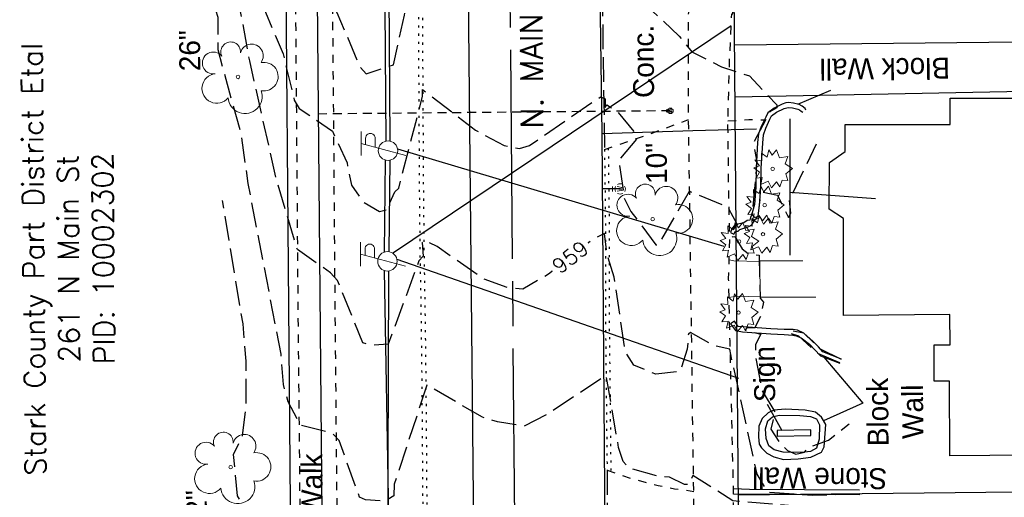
# Model space of a CAD drawing. Extents: x 2300122 to 2305194, y 360020 to 364238.
# Tile 47 of 93: x 2301736 to 2301868, y 361660 to 361724. Entities that reach past the tile are written whole.
import ezdxf
from ezdxf.enums import TextEntityAlignment as Align

# ---------------------------------------------------------------- set-up
doc = ezdxf.new("R2010")
doc.units = 0
doc.header["$LTSCALE"] = 20
doc.header["$MEASUREMENT"] = 0
doc.set_wipeout_variables(frame=1)
for name, pattern in [('2', [0.1, 0.06, -0.04]), ('CL', [2, 0.3, -0.15, 1.4, -0.15]), ('fenceex', [0]), ('gasex', [0]), ('OhDOT_USTN1', [0.055, 0.014, -0.041]), ('OhDOT_USTN3', [0.22, 0.165, -0.055]), ('OhDOT_USTN5', [0.11, 0.055, -0.055]), ('ohelecex', [0]), ('ohteleex', [0]), ('rowex', [0]), ('sanex', [0]), ('waterex', [0])]:
    doc.linetypes.add(name, pattern=pattern)
for name, color, linetype in [('BD_X_Building', 231, 'Continuous'), ('CM_X_Wall', 254, 'Continuous'), ('DT_X_Contour_Major', 132, 'OhDOT_USTN3'), ('DT_X_Contour_Minor', 136, 'OhDOT_USTN3'), ('DT_X_Contour_Text', 7, 'Continuous'), ('DV_X_Property_Line', 7, 'Continuous'), ('PV_X_Curb', 120, 'OhDOT_USTN1'), ('PV_X_Driveway', 7, 'OhDOT_USTN5'), ('PV_X_EOP', 7, 'OhDOT_USTN3'), ('PV_X_Text', 7, 'Continuous'), ('PV_X_Walk', 120, 'OhDOT_USTN5'), ('RD_X_Fence', 230, 'fenceex'), ('RD_X_Text', 7, 'Continuous'), ('RW_X_CL', 6, 'CL'), ('RW_X_Fee_RW', 6, 'rowex'), ('RW_X_Text', 7, 'Continuous'), ('SN_X_Private', 40, 'Continuous'), ('SN_X_Text', 7, 'Continuous'), ('SV_X_Text_Name', 7, 'Continuous'), ('TX_X_20', 7, 'Continuous'), ('UT_X_Electric_Cells', 1, 'Continuous'), ('UT_X_Gas', 2, 'gasex'), ('UT_X_Gas_Cells', 2, 'Continuous'), ('UT_X_Gas_Service_Line', 2, '2'), ('UT_X_Overhead_Electric', 1, 'ohelecex'), ('UT_X_Overhead_Telecom', 30, 'ohteleex'), ('UT_X_Sanitary_Line', 3, 'sanex'), ('UT_X_Water', 133, 'waterex'), ('UT_X_Water_Cells', 133, 'Continuous'), ('VG_X_Cells', 3, 'Continuous'), ('VG_X_Text', 7, 'Continuous')]:
    doc.layers.add(name, color=color, linetype=linetype)
doc.layers.add('SSTN', color=7, linetype='Continuous', lineweight=0)
doc.styles.add('Simplex Normal (0.14)', font='Simplex.shx')
doc.styles.add('Straight Normal (0.14) Font 30', font='font30.shx', dxfattribs={"height": 0.14})
doc.styles.add('Straight-Normal', font='font30.shx', dxfattribs={"height": 0.14})

# ---------------------------------------------------------------- blocks, each defined once
blk = doc.blocks.new('TREE')
at = {"layer": 'VG_X_Cells', "color": 3, "linetype": 'Continuous', "lineweight": 0}
blk.add_circle((0, 0), 0.012, dxfattribs=at)
for centre, radius, start, end in [((-0.0492, 0.1684), 0.0658, 354.0047, 205.97412), ((0.0913, 0.1415), 0.0776, 323.82996, 165.0376), ((-0.1655, 0.0932), 0.0735, 39.06254, 279.54124), ((0.173, 0.0018), 0.0957, 259.14531, 101.45961), ((-0.1427, -0.0774), 0.0987, 96.17219, 320.57371), ((0.0473, -0.1303), 0.1142, 184.94757, 19.45715)]:
    blk.add_arc(centre, radius, start, end, dxfattribs=at)
blk = doc.blocks.new('SHRUB')
at = {"layer": 'VG_X_Cells', "color": 3, "linetype": 'Continuous', "lineweight": 0, "flags": 128}
blk.add_lwpolyline([(-0.0042, 0.0905), (0.026, 0.1273), (0.0467, 0.0746), (0.1013, 0.0836), (0.0844, 0.033), (0.1317, 0.0032), (0.0888, -0.0335), (0.1013, -0.0792), (0.0637, -0.0757), (0.0474, -0.1214), (0.026, -0.0868), (-0.0079, -0.1277), (-0.0293, -0.0833), (-0.0803, -0.1048), (-0.0707, -0.0578), (-0.1113, -0.0619), (-0.0877, -0.0224), (-0.1261, 0.006), (-0.0892, 0.0192), (-0.1195, 0.0593), (-0.0729, 0.0538), (-0.0744, 0.1057), (-0.0367, 0.0773), (-0.0264, 0.1266), (-0.0042, 0.0905)], dxfattribs=at)
at = {"layer": 'VG_X_Cells', "color": 3, "linetype": 'Continuous', "lineweight": 0}
blk.add_circle((0, 0), 0.0115, dxfattribs=at)
blk = doc.blocks.new('WGV')
at = {"layer": 'Defpoints', "color": 133, "linetype": 'Continuous', "lineweight": 30}
blk.add_point((0, 0), dxfattribs=at)
at = {"layer": 'UT_X_Water_Cells', "color": 133, "linetype": 'Continuous', "lineweight": 0}
for p, q in [((0, 0.07), (0, 0.134)), ((0.032, 0.102), (-0.032, 0.102))]:
    blk.add_line(p, q, dxfattribs=at)
at = {"layer": 'UT_X_Water_Cells', "color": 133, "linetype": 'Continuous', "lineweight": 0, "flags": 128}
blk.add_lwpolyline([(-0.032, 0.041), (-0.016, -0.045), (0, 0.041), (0.016, -0.045), (0.032, 0.041)], dxfattribs=at)
at = {"layer": 'UT_X_Water_Cells', "color": 133, "linetype": 'Continuous', "lineweight": 0, "extrusion": (0, 0, -1)}
blk.add_arc((0, 0), 0.07, 330.0184, 29.9816, dxfattribs=at)
at = {"layer": 'UT_X_Water_Cells', "color": 133, "linetype": 'Continuous', "lineweight": 0}
for start, end in [(60.0184, 120.0157), (330.0184, 29.9816), (239.9843, 299.9816)]:
    blk.add_arc((0, 0), 0.07, start, end, dxfattribs=at)
blk = doc.blocks.new('GSS')
at = {"layer": 'Defpoints', "color": 2, "linetype": 'Continuous', "lineweight": 13}
blk.add_point((0, 0), dxfattribs=at)
at = {"layer": 'UT_X_Gas_Cells', "color": 2, "linetype": 'Continuous', "lineweight": 0}
for p, q in [((0.032, 0.106), (-0.032, 0.106)), ((0, 0.074), (0, 0.138))]:
    blk.add_line(p, q, dxfattribs=at)
at = {"layer": 'UT_X_Gas_Cells', "color": 2, "linetype": 'Continuous', "lineweight": 0, "flags": 128}
for points in [[(-0.059, 0.045), (-0.074, 0.03), (-0.074, -0.03), (-0.059, -0.045)], [(-0.013, 0.024), (-0.014, 0.027), (-0.015, 0.031), (-0.019, 0.034), (-0.023, 0.037), (-0.026, 0.039), (-0.029, 0.039), (-0.032, 0.04), (-0.04, 0.04), (-0.043, 0.039), (-0.045, 0.039), (-0.048, 0.037), (-0.053, 0.034), (-0.056, 0.029), (-0.058, 0.024), (-0.059, 0.017), (-0.06, 0.007), (-0.06, -0.006), (-0.06, -0.017), (-0.057, -0.025), (-0.053, -0.032), (-0.05, -0.035), (-0.046, -0.037), (-0.039, -0.04), (-0.032, -0.04), (-0.026, -0.039), (-0.023, -0.037), (-0.02, -0.036), (-0.018, -0.034), (-0.015, -0.03), (-0.013, -0.024), (-0.013, -0.009), (-0.026, -0.009)], [(0.045, 0.059), (0.03, 0.074), (-0.03, 0.074), (-0.045, 0.059)], [(0.057, 0.034), (0.056, 0.036), (0.054, 0.037), (0.048, 0.039), (0.041, 0.04), (0.036, 0.04), (0.034, 0.04), (0.026, 0.038), (0.019, 0.034), (0.015, 0.029), (0.014, 0.024), (0.014, 0.02), (0.015, 0.015), (0.02, 0.011), (0.054, -0.008), (0.058, -0.01), (0.059, -0.013), (0.06, -0.017), (0.06, -0.02), (0.06, -0.024), (0.059, -0.027), (0.058, -0.03), (0.056, -0.032), (0.055, -0.034), (0.053, -0.036), (0.051, -0.037), (0.049, -0.039), (0.047, -0.039), (0.041, -0.04), (0.032, -0.04), (0.027, -0.039), (0.019, -0.034), (0.014, -0.031)], [(0.059, -0.045), (0.074, -0.03), (0.074, 0.03), (0.059, 0.045)], [(-0.045, -0.059), (-0.03, -0.074), (0.03, -0.074), (0.045, -0.059)]]:
    blk.add_lwpolyline(points, dxfattribs=at)
blk = doc.blocks.new('ODOT Elec Tele Pole')
at = {"layer": 'UT_X_Electric_Cells', "linetype": 'Continuous', "lineweight": 13}
for p, q in [((0.0482, 0.18), (-0.0321, -0.12)), ((0.1282, 0.18), (-0.0318, 0.18)), ((0.0402, 0.15), (0.0827, 0.15)), ((0.0231, 0.0862), (0.0827, 0.0862))]:
    blk.add_line(p, q, dxfattribs=at)
at = {"layer": 'UT_X_Electric_Cells', "linetype": 'Continuous', "lineweight": 0}
blk.add_circle((0, 0), 0.065, dxfattribs=at)
at = {"layer": 'UT_X_Electric_Cells', "linetype": 'Continuous', "lineweight": 13, "extrusion": (0, 0, -1)}
blk.add_arc((-0.0833, 0.1181), 0.0319, 88.8767, 271.1233, dxfattribs=at)

msp = doc.modelspace()

# ---------------------------------------------------------------- linework, layer by layer
at = {"layer": 'BD_X_Building', "flags": 128}
msp.add_lwpolyline([(2301860.72, 361709.99), (2301860.72, 361713.51), (2301892.58, 361713.51), (2301892.78, 361696.92), (2301901.57, 361697.03), (2301901.73, 361683.51), (2301908.95, 361683.6), (2301909.09, 361666), (2301860.7, 361665.61), (2301860.62, 361675.62), (2301858.61, 361675.61), (2301858.57, 361680.47), (2301860.71, 361680.49), (2301860.67, 361684.53), (2301846.45, 361684.42), (2301846.44, 361697.39), (2301844.53, 361698.63), (2301844.59, 361704.87), (2301846.66, 361706.38), (2301846.66, 361709.99), (2301860.72, 361709.99)], close=True, dxfattribs=at)
at = {"layer": 'CM_X_Wall', "flags": 128}
for points in [[(2301841.38, 361711.9), (2301841.29, 361712.1), (2301840.91, 361712.45), (2301840.52, 361712.64), (2301839.74, 361712.82), (2301839.07, 361712.91), (2301838.74, 361712.88), (2301838.22, 361712.71), (2301837.14, 361712.15), (2301836.33, 361711.54), (2301836.05, 361710.97), (2301835.42, 361709.73), (2301835.08, 361708.74), (2301834.93, 361707.57), (2301834.74, 361704.16), (2301834.7, 361701.57), (2301834.52, 361699.26), (2301834.12, 361697.85), (2301833.97, 361697.52), (2301833.89, 361697.18), (2301833.56, 361697.14), (2301833.09, 361696.83), (2301832.31, 361696.65), (2301831.8, 361696.4), (2301831.47, 361696), (2301831.3, 361695.5), (2301831.77, 361695.28), (2301831.99, 361695.7), (2301832.33, 361695.7), (2301832.56, 361695.91), (2301833.36, 361696.2), (2301833.77, 361696.31), (2301834.16, 361696.55), (2301834.6, 361697.27), (2301835.03, 361697.68), (2301835.21, 361699.14), (2301835.38, 361701.54), (2301835.42, 361704.15), (2301835.62, 361707.49), (2301835.71, 361708.59), (2301836.03, 361709.49), (2301836.6, 361710.69), (2301836.79, 361711.15), (2301837.48, 361711.61), (2301838.48, 361712.13), (2301838.86, 361712.22), (2301839.03, 361712.26), (2301839.63, 361712.19), (2301840.31, 361712.03), (2301840.56, 361711.93), (2301840.78, 361711.74), (2301840.99, 361711.62)], [(2301846.16, 361678.56), (2301843.68, 361679.53), (2301843.08, 361680.22), (2301842.35, 361680.97), (2301841.14, 361682.03), (2301840.27, 361682.44), (2301839.7, 361682.54), (2301838.51, 361682.53), (2301836.73, 361682.62), (2301833.03, 361682.86), (2301832.35, 361682.93), (2301831.84, 361683.64), (2301831.33, 361683.27), (2301831.98, 361682.38), (2301832.92, 361682.22), (2301836.7, 361681.95), (2301838.48, 361681.85), (2301839.67, 361681.76), (2301840.1, 361681.68), (2301840.79, 361681.43), (2301841.91, 361680.55), (2301842.59, 361679.79), (2301843.36, 361678.99), (2301845.95, 361678.03)], [(2301848.65, 361660.37), (2301831.71, 361660.47), (2301831.71, 361661.05), (2301831.71, 361661.22), (2301833.85, 361661.14), (2301848.61, 361661.04)]]:
    msp.add_lwpolyline(points, dxfattribs=at)
for points in [[(2301835.46, 361666.67), (2301836.17, 361665.95), (2301837.12, 361665.47), (2301838.39, 361665.13), (2301840.39, 361665.19), (2301842.08, 361665.42), (2301843.5, 361666.09), (2301843.87, 361666.83), (2301844.08, 361669.8), (2301843.48, 361670.78), (2301842.71, 361671.47), (2301841.31, 361671.72), (2301838.65, 361671.84), (2301837.11, 361671.72), (2301836.35, 361671.35), (2301835.57, 361670.62), (2301835.12, 361669.57), (2301835.06, 361668.17), (2301835.14, 361667.18)], [(2301836.3, 361670.31), (2301836.93, 361670.81), (2301837.81, 361671.05), (2301840.59, 361671), (2301842.02, 361670.88), (2301842.83, 361670.58), (2301843.22, 361669.78), (2301843.18, 361667.86), (2301842.83, 361666.62), (2301842.02, 361666.2), (2301840.82, 361666.07), (2301838.36, 361666.09), (2301837.16, 361666.41), (2301836.46, 361666.94), (2301836.07, 361667.95), (2301836.02, 361669.23)]]:
    msp.add_lwpolyline(points, close=True, dxfattribs=at)
at = {"layer": 'DT_X_Contour_Major', "elevation": 960, "flags": 128}
msp.add_lwpolyline([(2301763.3, 361760.73), (2301765.86, 361748.68), (2301766.69, 361746.06), (2301768.15, 361728.54), (2301769.03, 361725.02), (2301771.38, 361719.45), (2301772.88, 361713.22), (2301773.56, 361712.13), (2301778, 361709.07), (2301779.95, 361704.83), (2301780.53, 361701.84), (2301782.16, 361699.58), (2301784.3, 361698.33), (2301785.26, 361698.57), (2301786.34, 361700.95), (2301786.87, 361701.47), (2301790.08, 361713.72), (2301790.04, 361714.67), (2301797.14, 361709.22), (2301801, 361707.18), (2301803.05, 361706.76), (2301804.41, 361707.16), (2301813.89, 361713.68), (2301814.51, 361713.43), (2301814.53, 361712.24), (2301814.75, 361712.61), (2301816.06, 361711.79), (2301818.41, 361709.01), (2301818.71, 361708.01), (2301816.32, 361705.15), (2301817.1, 361700.02), (2301817.98, 361698.34), (2301821.32, 361693.88), (2301821.66, 361693.85), (2301825.83, 361701.03), (2301830.9, 361698.99), (2301832.22, 361696.6), (2301831.32, 361695.5), (2301831.57, 361694.94), (2301831.87, 361694.98), (2301832.89, 361693.31), (2301833.68, 361692.68), (2301835.15, 361692.49), (2301835.28, 361686.73), (2301835.71, 361686.17), (2301835.35, 361684.28), (2301834.51, 361682.69), (2301833.52, 361682.76), (2301833.27, 361682.48), (2301835.39, 361681.88), (2301834.64, 361680.53), (2301834.73, 361678.41), (2301835.51, 361674.39), (2301837.29, 361671.48), (2301836.71, 361669.16), (2301837.94, 361667.27), (2301838.96, 361666.34), (2301840.05, 361665.85), (2301841.2, 361666.1), (2301841.79, 361666.78), (2301844.44, 361667.71), (2301847.22, 361669.9)], dxfattribs=at)
at = {"layer": 'DT_X_Contour_Minor', "flags": 128}
for points, elevation in [([(2301760.43, 361778.56), (2301764.79, 361766.99), (2301767.76, 361755.65), (2301770.37, 361738.32), (2301771.7, 361733.19), (2301773.35, 361729.66), (2301776.89, 361727.48), (2301778.59, 361724.97), (2301781.69, 361717.66), (2301782.52, 361716.75), (2301786.16, 361717.96), (2301787.63, 361724.62), (2301789.95, 361731.92), (2301790.1, 361733.3), (2301798.58, 361727.18), (2301802.15, 361725.85), (2301803.42, 361725.76), (2301805.23, 361726.48), (2301814.05, 361732.29), (2301814.33, 361729.58), (2301814.96, 361728.86), (2301819.71, 361726.23), (2301824.44, 361721.81), (2301826.11, 361719.71), (2301830.12, 361717.7), (2301833.86, 361716.48), (2301837.5, 361712.61), (2301837.52, 361712.19), (2301836.58, 361711.67), (2301834.37, 361707.46), (2301834.84, 361704.99), (2301834.22, 361697.87), (2301834.55, 361697.51), (2301835.01, 361697.68), (2301835.32, 361700.42), (2301835.66, 361700.93), (2301837.61, 361700.5), (2301839.08, 361697.5), (2301839.38, 361698.1), (2301839.22, 361699.88), (2301842.85, 361707.39)], 961), ([(2301848.61, 361660.5), (2301842.31, 361660.29), (2301836.37, 361660.72), (2301834.86, 361663.16), (2301831.2, 361679.88), (2301829.1, 361680.34), (2301825.94, 361682.13), (2301825.67, 361681.88), (2301825.51, 361679.88), (2301824.58, 361676.93), (2301821.31, 361676.55), (2301818.38, 361677.73), (2301817.23, 361679.53), (2301815.73, 361689.54), (2301814.75, 361692.6), (2301814.44, 361695.38), (2301812.94, 361694.64), (2301806.93, 361689.93), (2301803.5, 361687.93), (2301801.78, 361688.04), (2301798.25, 361689.3), (2301792.02, 361693.62), (2301790.31, 361694.46), (2301790.02, 361694.16), (2301790.13, 361692.33), (2301789.57, 361691.7), (2301785.48, 361680.57), (2301783.3, 361680.38), (2301782.08, 361680.74), (2301778.67, 361689.08), (2301777.74, 361690.13), (2301773.31, 361693.22), (2301770.52, 361702.5), (2301766.91, 361718.5), (2301764.74, 361730.29), (2301762.52, 361745.68), (2301761.85, 361746.75), (2301761.65, 361748.12)], 959), ([(2301843.27, 361624.98), (2301843.17, 361623.59), (2301841.74, 361623.14), (2301842.6, 361620.58), (2301842.68, 361616.11), (2301842.43, 361615.1), (2301839.72, 361613.34), (2301838.57, 361613.21), (2301837.92, 361614.16), (2301837.95, 361618.4), (2301837.66, 361620.4), (2301836.2, 361621.9), (2301835.85, 361622.76), (2301837.28, 361623.55), (2301834.82, 361624.09), (2301834.62, 361633.73), (2301837.24, 361637.48), (2301835.71, 361638.87), (2301834.55, 361640.46), (2301834.6, 361642.47), (2301835.59, 361645.22), (2301838.69, 361645.06), (2301839.93, 361646.59), (2301842.29, 361647.98), (2301843.86, 361650.54), (2301845.09, 361656.81), (2301844.63, 361657.41), (2301840.72, 361658.82), (2301831.62, 361659.59), (2301826.26, 361662.99), (2301825.81, 361661.81), (2301825.17, 361661.75), (2301823.14, 361662.75), (2301821.48, 361662.88), (2301817.7, 361663.97), (2301816.93, 361664.84), (2301816.33, 361666.71), (2301814.65, 361676.38), (2301806.88, 361671.23), (2301803.67, 361669.57), (2301800.09, 361670.14), (2301798.1, 361670.78), (2301790.65, 361675.09), (2301786.27, 361661.81), (2301786.2, 361660.23), (2301785.05, 361659.54), (2301782.41, 361659.73), (2301781.63, 361660.06), (2301778.9, 361667.64), (2301777.96, 361668.65), (2301773.7, 361669.7), (2301772.08, 361672.83), (2301771.42, 361675.16), (2301771.11, 361679.24), (2301766.72, 361702.06), (2301765.82, 361708.5), (2301762.67, 361719.96), (2301762.68, 361724.3), (2301761.12, 361729.65)], 958), ([(2301845.93, 361605.25), (2301845.03, 361599.99), (2301845.07, 361598.56), (2301837.08, 361600.22), (2301835.94, 361602.38), (2301836.63, 361604.87), (2301835.98, 361606.49), (2301835.36, 361606.92), (2301834.6, 361608.91), (2301834.08, 361616.05), (2301834.87, 361616.25), (2301835.46, 361615.96), (2301836.44, 361614.1), (2301836.57, 361616.92), (2301836.08, 361619.07), (2301832.94, 361621.54), (2301833.47, 361624.1), (2301833.36, 361629.4), (2301832.61, 361631.19), (2301826.65, 361637.53), (2301825.16, 361637.5), (2301821.41, 361639.11), (2301818.86, 361641.96), (2301818.17, 361642.25), (2301818.36, 361644.52), (2301819.9, 361646.73), (2301818.84, 361649.12), (2301818.28, 361651.81), (2301817.34, 361653.66), (2301815.37, 361655.94), (2301815.06, 361657.14), (2301815.09, 361656.2), (2301814.92, 361657.47), (2301813.82, 361657.19), (2301804.7, 361650.49), (2301803.44, 361649.95), (2301799.38, 361651.05), (2301796.77, 361652.31), (2301792.87, 361654.98), (2301790.67, 361655.88), (2301790.42, 361653.72), (2301789.61, 361652.26), (2301785.96, 361640.52), (2301782.83, 361636.93), (2301782.25, 361636.81), (2301779, 361645.88), (2301778.14, 361647.03), (2301773.77, 361648.01), (2301770.51, 361653.84), (2301769.01, 361654.66), (2301765.27, 361660.23), (2301764.76, 361665.77), (2301765.97, 361668.33), (2301766.44, 361672.44), (2301766.45, 361678.3), (2301766.02, 361683.27), (2301763.29, 361699.82)], 957), ([(2301845.97, 361678.04), (2301843, 361679.3), (2301840.45, 361681.64), (2301839.19, 361682.04), (2301839.37, 361682.44), (2301841.07, 361682.06), (2301843.31, 361679.92), (2301846.15, 361678.53)], 961)]:
    msp.add_lwpolyline(points, dxfattribs=dict(at, elevation=elevation))
at = {"layer": 'DV_X_Property_Line'}
for points in [[(2301831.87, 361720.66), (2301993.41, 361722.36)], [(2301831.93, 361713.66), (2301993.46, 361716.86)], [(2301832.38, 361660.37), (2301993.94, 361662.11)]]:
    msp.add_lwpolyline(points, dxfattribs=at)
at = {"layer": 'PV_X_Curb', "flags": 128}
for points in [[(2301789.04, 361839.74), (2301789.15, 361830), (2301789.25, 361820.07), (2301789.23, 361810.07), (2301789.23, 361809.87), (2301789.31, 361799.88), (2301789.36, 361789.89), (2301789.42, 361781.34), (2301789.57, 361771.35), (2301789.71, 361761.35), (2301789.75, 361758.5), (2301789.87, 361748.51), (2301789.96, 361738.52), (2301789.98, 361735.62), (2301790.04, 361725.63), (2301790.11, 361711.73), (2301790.17, 361701.74), (2301790.27, 361691.75), (2301790.37, 361686.32), (2301790.5, 361676.32), (2301790.54, 361671.57), (2301790.61, 361661.58), (2301790.72, 361651.58), (2301790.76, 361641.59), (2301790.85, 361636.71), (2301790.96, 361628.17), (2301790.99, 361618.18), (2301791.02, 361608.19), (2301791.23, 361588.2), (2301791.37, 361568.21), (2301791.4, 361565.69), (2301791.5, 361558.36), (2301791.51, 361556.27), (2301791.54, 361555.03), (2301791.65, 361546.91), (2301791.77, 361546.27), (2301791.27, 361546.19), (2301791.15, 361546.87), (2301791.04, 361555.02), (2301791.01, 361556.26), (2301791, 361558.35), (2301790.9, 361565.68), (2301790.87, 361568.21), (2301790.73, 361588.2), (2301790.52, 361608.18), (2301790.49, 361618.18), (2301790.46, 361628.17), (2301790.35, 361636.7), (2301790.26, 361641.59), (2301790.22, 361651.58), (2301790.11, 361661.57), (2301790.04, 361671.57), (2301790, 361676.32), (2301789.87, 361686.31), (2301789.77, 361691.74), (2301789.67, 361701.74), (2301789.61, 361711.73), (2301789.54, 361725.63), (2301789.48, 361735.62), (2301789.46, 361738.51), (2301789.37, 361748.51), (2301789.25, 361758.5), (2301789.21, 361761.35), (2301789.07, 361771.34), (2301788.92, 361781.33), (2301788.86, 361789.89), (2301788.81, 361799.88), (2301788.73, 361809.87), (2301788.73, 361810.07), (2301788.75, 361820.06), (2301788.65, 361829.99), (2301788.42, 361849.98), (2301788.41, 361850.84), (2301788.34, 361860.83), (2301788.3, 361870.82), (2301788.21, 361877.11), (2301788.14, 361886.66), (2301788.09, 361891.23), (2301788.05, 361898.84), (2301787.93, 361908.5), (2301787.85, 361918.16), (2301787.85, 361922.57), (2301787.76, 361932.23), (2301787.75, 361939.17), (2301787.62, 361948.83), (2301787.44, 361968.15), (2301787.35, 361977.81), (2301787.32, 361987.47), (2301787.3, 361989.83), (2301787.24, 361999.49), (2301787.25, 362009.15), (2301787.22, 362016.34), (2301787.16, 362018.97), (2301787.16, 362019.42), (2301787.1, 362019.8), (2301786.97, 362020.11), (2301786.88, 362020.35), (2301786.71, 362020.56), (2301786.43, 362020.85), (2301785.33, 362021.77), (2301784.52, 362022.33), (2301784.05, 362022.64), (2301783.57, 362022.89), (2301783.22, 362023.03), (2301782.58, 362023.17), (2301781.25, 362023.35), (2301779.52, 362023.38), (2301778.77, 362023.4), (2301778.02, 362023.37), (2301777.26, 362023.34), (2301776.5, 362023.28), (2301776.15, 362023.28)], [(2301814.44, 361706.63), (2301814.55, 361696.89), (2301814.58, 361682.21), (2301814.77, 361664.67), (2301814.77, 361663.7)], [(2301814.94, 361706.8), (2301815.05, 361696.9), (2301815.08, 361682.21), (2301815.27, 361664.67), (2301815.27, 361663.53)]]:
    msp.add_lwpolyline(points, dxfattribs=at)
at = {"layer": 'PV_X_Driveway', "flags": 128}
for points in [[(2301814.44, 361706.63), (2301819.4, 361708.32), (2301825.7, 361710.64)], [(2301830.97, 361710.46), (2301833.75, 361710.64), (2301835.86, 361710.6)], [(2301814.77, 361663.7), (2301818.18, 361662.53), (2301821.61, 361661.64), (2301823.83, 361661.21), (2301826.38, 361660.85)]]:
    msp.add_lwpolyline(points, dxfattribs=at)
at = {"layer": 'PV_X_EOP', "flags": 128}
for points in [[(2301814.15, 361727.78), (2301814.23, 361720.22), (2301814.44, 361706.64), (2301814.44, 361706.63)], [(2301814.77, 361663.7), (2301814.78, 361662.63), (2301814.77, 361661.39), (2301814.87, 361646.12), (2301814.87, 361645.72)]]:
    msp.add_lwpolyline(points, dxfattribs=at)
at = {"layer": 'PV_X_Walk', "flags": 128}
for points in [[(2301780.24, 361520.25), (2301779.92, 361524.91), (2301780.07, 361525.75), (2301779.89, 361542.98), (2301779.78, 361552.98), (2301779.68, 361561.91), (2301779.63, 361571.89), (2301779.57, 361581.88), (2301779.52, 361591.88), (2301779.49, 361595.97), (2301779.35, 361605.98), (2301779.2, 361615.97), (2301779.05, 361625.96), (2301778.9, 361635.95), (2301778.76, 361645.95), (2301778.74, 361647), (2301778.64, 361656.98), (2301778.54, 361666.97), (2301778.45, 361676.96), (2301778.4, 361681.76), (2301778.32, 361691.74), (2301778.24, 361701.72), (2301778.16, 361711.71), (2301778.07, 361721.69), (2301777.99, 361731.78), (2301777.92, 361741.75), (2301777.84, 361751.73), (2301777.77, 361761.72), (2301777.69, 361771.7), (2301777.62, 361781.68), (2301777.54, 361791.67), (2301777.47, 361801.16), (2301777.42, 361811.14), (2301777.37, 361821.12), (2301777.32, 361831.11), (2301777.27, 361841.09), (2301777.25, 361846.18), (2301777.23, 361856.16), (2301777.22, 361866.14), (2301777.21, 361876.04), (2301777.17, 361886.03), (2301777.13, 361896.02), (2301777.09, 361906), (2301777.03, 361915.99), (2301776.97, 361925.97), (2301776.91, 361935.96), (2301776.86, 361945.94), (2301776.8, 361955.93), (2301776.77, 361960.96), (2301776.72, 361970.94), (2301776.67, 361980.94), (2301776.63, 361990.93), (2301776.6, 361995.77), (2301776.44, 362005.79), (2301776.27, 362015.79), (2301776.14, 362023.78), (2301771.16, 362023.62), (2301771.29, 362015.7), (2301771.45, 362005.71), (2301771.61, 361995.74), (2301771.63, 361990.91), (2301771.67, 361981.29), (2301764.39, 361981.41)], [(2301760.45, 361960.62), (2301771.1, 361960.89), (2301771.77, 361960.91), (2301771.8, 361955.9), (2301771.86, 361945.91), (2301771.91, 361935.93), (2301771.97, 361925.94), (2301772.03, 361915.96), (2301772.09, 361905.98), (2301772.13, 361896), (2301772.17, 361886.01), (2301772.21, 361876.04), (2301772.22, 361866.13), (2301772.23, 361856.15), (2301772.25, 361846.16), (2301772.27, 361841.06), (2301772.32, 361831.08), (2301772.37, 361821.1), (2301772.42, 361811.11), (2301772.47, 361801.13), (2301772.54, 361791.63), (2301772.62, 361781.65), (2301772.69, 361771.67), (2301772.77, 361761.68), (2301772.85, 361751.71), (2301772.92, 361741.73), (2301773, 361731.74), (2301773.08, 361721.67), (2301773.16, 361711.68), (2301773.24, 361701.69), (2301773.32, 361691.71), (2301773.4, 361681.71), (2301773.45, 361676.91), (2301773.55, 361666.92), (2301773.64, 361656.93), (2301773.74, 361646.93), (2301773.76, 361645.87), (2301773.9, 361635.88), (2301774.05, 361625.89), (2301774.2, 361615.9), (2301774.35, 361605.91), (2301774.49, 361595.94), (2301774.52, 361591.85), (2301774.57, 361581.86), (2301774.63, 361571.86), (2301774.68, 361561.85), (2301774.78, 361552.92), (2301774.89, 361542.93), (2301775.1, 361523.19), (2301775.1, 361520.37)], [(2301815.46, 361632.96), (2301816.38, 361632.69), (2301817.51, 361632.58), (2301819.17, 361632.57), (2301822.47, 361632.6), (2301825.59, 361632.72), (2301826.81, 361632.77), (2301826.84, 361635.43), (2301826.76, 361642.72), (2301826.55, 361648.51), (2301826.41, 361658.5), (2301826.38, 361660.97), (2301826.24, 361670.96), (2301826.11, 361680.94), (2301826.07, 361683.72), (2301825.99, 361689.33), (2301825.86, 361699.31), (2301825.72, 361709.29), (2301825.7, 361710.77), (2301825.68, 361712.19), (2301825.69, 361722.17), (2301825.69, 361724.76), (2301826.65, 361729.73), (2301826.57, 361737.37), (2301826.48, 361745.02), (2301826.4, 361752.66), (2301826.31, 361760.31), (2301826.23, 361767.96), (2301826.14, 361775.6), (2301826.06, 361783.25), (2301825.97, 361790.89), (2301825.94, 361794.03), (2301825.04, 361798.53)], [(2301833.42, 361633.43), (2301831.86, 361633.43), (2301831.84, 361635.48), (2301831.75, 361642.77), (2301831.65, 361648.82), (2301831.7, 361658.81), (2301831.71, 361661.05), (2301831.48, 361671.04), (2301831.25, 361681.02), (2301831.06, 361689.27), (2301831.22, 361694.56), (2301831.09, 361699.81), (2301830.97, 361709.8), (2301830.96, 361710.17), (2301831.19, 361718.64), (2301831.47, 361724.79), (2301831.62, 361724.8), (2301831.58, 361726.62), (2301831.79, 361726.62), (2301831.42, 361729.48), (2301831.28, 361739.45), (2301831.15, 361749.43), (2301831.02, 361759.4), (2301830.92, 361767.12), (2301830.87, 361777.11), (2301830.82, 361787.1), (2301830.78, 361795.8), (2301830.81, 361798.68)]]:
    msp.add_lwpolyline(points, dxfattribs=at)
at = {"layer": 'RD_X_Fence', "flags": 128}
msp.add_lwpolyline([(2301839.29, 361692.5), (2301839.29, 361710.72)], dxfattribs=at)
at = {"layer": 'RD_X_Text'}
msp.add_lwpolyline([(2301839.29, 361700.92), (2301850.74, 361700.07)], dxfattribs=at)
at = {"layer": 'RW_X_CL'}
msp.add_lwpolyline([(2301809.27, 360843.01), (2301795.81, 362440.51), (2302015.45, 363056.38)], dxfattribs=at)
at = {"layer": 'RW_X_Fee_RW', "flags": 128}
for points in [[(2301774.58, 361399.59), (2301769.35, 362019.42)], [(2301832.89, 361600.38), (2301831.37, 361780.66)]]:
    msp.add_lwpolyline(points, dxfattribs=at)
at = {"layer": 'SN_X_Private', "flags": 128}
msp.add_lwpolyline([(2301837.54, 361668.97), (2301837.54, 361668.23), (2301842.07, 361668.32), (2301842.05, 361669.08), (2301837.54, 361668.99)], close=True, dxfattribs=at)
at = {"layer": 'SN_X_Text'}
msp.add_lwpolyline([(2301836.24, 361672.54), (2301838.18, 361669)], dxfattribs=at)
at = {"layer": 'SSTN'}
for p, q in [((2301835.22, 361691.7), (2301840.99, 361691.7)), ((2301835.28, 361686.84), (2301842.72, 361686.84))]:
    msp.add_line(p, q, dxfattribs=at)
at = {"layer": 'SSTN', "flags": 128}
for points in [[(2301835.22, 361691.62), (2301831.76, 361691.72), (2301831.14, 361691.84)], [(2301831.12, 361686.8), (2301832.06, 361686.99), (2301835.28, 361686.88)]]:
    msp.add_lwpolyline(points, dxfattribs=at)
at = {"layer": 'SSTN'}
for points in [[(2301835.15, 361691.62), (2301835.15, 361691.62)], [(2301835.21, 361686.88), (2301835.21, 361686.88)]]:
    msp.add_lwpolyline(points, close=True, dxfattribs=at)
msp.add_lwpolyline([(2301835.28, 361686.84), (2301835.22, 361691.7)], dxfattribs=at)
at = {"layer": 'TX_X_20'}
for points in [[(2301840.31, 361712.68), (2301844.77, 361714.59)], [(2301843.81, 361678.82), (2301849.03, 361672.64)], [(2301849.03, 361672.64), (2301843.78, 361670.29)]]:
    msp.add_lwpolyline(points, dxfattribs=at)
at = {"layer": 'UT_X_Gas', "flags": 128}
msp.add_lwpolyline([(2301786.46, 360800.71), (2301783.63, 361136.44), (2301784.02, 361143.61), (2301784.48, 361163.63), (2301784.75, 361199.89), (2301783.93, 361340.84), (2301782.25, 361414.15), (2301781.91, 361479.56), (2301779.96, 361510.8), (2301778.46, 361553.41), (2301777.37, 361599.67), (2301776.66, 361652.8), (2301775.71, 361756.61), (2301773.99, 361889.38), (2301774.09, 361989.44), (2301773.4, 362075.74), (2301772.37, 362166.93), (2301773.24, 362216.32), (2301771.88, 362265.5), (2301781.28, 362265.58), (2301779.78, 362443.22), (2301826.67, 362574.68)], dxfattribs=at)
at = {"layer": 'UT_X_Gas_Service_Line', "flags": 128}
msp.add_lwpolyline([(2301823.25, 361711.81), (2301776.12, 361711.38)], dxfattribs=at)
at = {"layer": 'UT_X_Overhead_Electric', "flags": 128}
for points in [[(2301785.18, 361707.74), (2301784.29, 361826.47)], [(2301784.96, 361692.89), (2301785.08, 361705.22)], [(2301786.15, 361624.53), (2301784.97, 361690.41)]]:
    msp.add_lwpolyline(points, dxfattribs=at)
at = {"layer": 'UT_X_Overhead_Telecom', "flags": 128}
for points in [[(2301785.72, 361707.74), (2301784.91, 361826.49)], [(2301785.58, 361692.93), (2301785.71, 361705.2)], [(2301785.32, 361624.56), (2301785.56, 361690.36)]]:
    msp.add_lwpolyline(points, dxfattribs=at)
at = {"layer": 'UT_X_Overhead_Telecom', "linetype": 'Continuous', "flags": 128}
for points in [[(2301786.05, 361692.75), (2301831.4, 361723.24)], [(2301786.71, 361706.73), (2301830.42, 361693.7)], [(2301786.62, 361691.95), (2301832.38, 361676.01)]]:
    msp.add_lwpolyline(points, dxfattribs=at)
at = {"layer": 'UT_X_Sanitary_Line', "flags": 128}
msp.add_lwpolyline([(2301797.02, 361646.6), (2301793.15, 362038.06)], dxfattribs=at)
at = {"layer": 'UT_X_Water'}
for points in [[(2301822.33, 361352.17), (2301814.9, 361607.27), (2301814.12, 361708.71), (2301812.25, 361841.29), (2301812.28, 361843.15), (2301811.87, 361956.26), (2301810.85, 362072.87), (2301812.89, 362166.3), (2301809.1, 362352.78), (2301811.59, 362418.91), (2301821.03, 362465.59), (2301853.18, 362560.74)], [(2301834.79, 361709.34), (2301826.28, 361709.15), (2301814.12, 361708.71)], [(2301816.53, 361701.35), (2301814.18, 361701.34)]]:
    msp.add_lwpolyline(points, dxfattribs=at)

# ---------------------------------------------------------------- block references
at = {"layer": 'UT_X_Electric_Cells', "xscale": 20.00000000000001, "yscale": 20.00000000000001, "zscale": 20.00000000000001, "rotation": 90}
for p in [(2301785.44, 361706.47), (2301785.36, 361691.65)]:
    msp.add_blockref('ODOT Elec Tele Pole', p, dxfattribs=at)
at = {"layer": 'UT_X_Gas_Cells', "xscale": 4.999999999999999, "yscale": 4.999999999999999, "zscale": 4.999999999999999, "rotation": 90.52154874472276}
msp.add_blockref('GSS', (2301823.25, 361711.81), dxfattribs=at)
at = {"layer": 'UT_X_Water_Cells', "xscale": 10, "yscale": 10, "rotation": 90.4367077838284}
msp.add_blockref('WGV', (2301816.53, 361701.35), dxfattribs=at)
at = {"layer": 'VG_X_Cells', "xscale": 20, "yscale": 20, "zscale": 20}
for name, p in [('TREE', (2301765.35, 361716.35)), ('SHRUB', (2301836.96, 361704.04)), ('TREE', (2301820.88, 361697.3)), ('SHRUB', (2301835.88, 361699.17)), ('SHRUB', (2301832.45, 361694.31)), ('SHRUB', (2301835.66, 361695.28)), ('SHRUB', (2301832.39, 361684.79)), ('TREE', (2301764.37, 361664.09))]:
    msp.add_blockref(name, p, dxfattribs=at)

# ---------------------------------------------------------------- texts
at = {"layer": 'PV_X_Text', "char_height": 2.8, "attachment_point": 5, "style": 'Straight-Normal'}
for s, insert, rotation in [('Conc.', (2301819.66, 361718.42), 90.508), ('Conc. Walk', (2301775.26, 361656.33), 89.8547)]:
    msp.add_mtext(s, dxfattribs=dict(at, insert=insert, rotation=rotation))
at = {"layer": 'RW_X_Text', "style": 'Simplex Normal (0.14)'}
msp.add_text("N. MAIN ST-S.R. 183 (60')", height=3, rotation=90.4829, dxfattribs=at).set_placement((2301804.5, 361737), align=Align.MIDDLE_CENTER)
at = {"layer": 'SN_X_Text', "insert": (2301836.29, 361676.56), "char_height": 2.8, "attachment_point": 5, "rotation": 90.4829, "style": 'Straight-Normal'}
msp.add_mtext('Sign', dxfattribs=at)
at = {"layer": 'SV_X_Text_Name', "insert": (2301742.64, 361692), "char_height": 2.8, "width": 77.9146, "attachment_point": 5, "rotation": 90.4829, "style": 'Simplex Normal (0.14)'}
msp.add_mtext('Stark County Part District Etal\\P261 N Main St\\P\\pxqc;PID: 10002302', dxfattribs=at)
at = {"layer": 'TX_X_20', "char_height": 2.8, "attachment_point": 5, "style": 'Straight-Normal'}
for s, insert, rotation in [('Block Wall', (2301851.98, 361717.47), 180.4829), ('Block\\PWall', (2301853.4, 361671.49), 90.4829), ('Stone Wall', (2301843.25, 361662.62), 179.6532)]:
    msp.add_mtext(s, dxfattribs=dict(at, insert=insert, rotation=rotation))
at = {"layer": 'VG_X_Text', "style": 'Straight Normal (0.14) Font 30'}
for s, p in [('26"', (2301758.87, 361719.86)), ('10"', (2301821.39, 361704.77)), ('32"', (2301759.78, 361658.26))]:
    msp.add_text(s, height=2.8, rotation=90.4829, dxfattribs=at).set_placement(p, align=Align.MIDDLE_CENTER)

# ---------------------------------------------------------------- next in the draw order: wipeouts: each hides what was drawn before it
msp.add_wipeout([(2301808.23, 361689.39), (2301813.01, 361693.08), (2301811.48, 361695.06), (2301806.7, 361691.36)]).dxf.layer = 'DT_X_Contour_Text'

# ---------------------------------------------------------------- next in the draw order: texts
at = {"layer": 'DT_X_Contour_Text', "style": 'Simplex Normal (0.14)'}
msp.add_text('959', height=2, rotation=37.6957, dxfattribs=at).set_placement((2301809.85, 361692.22), align=Align.MIDDLE_CENTER)

doc.saveas('drawing.dxf')
